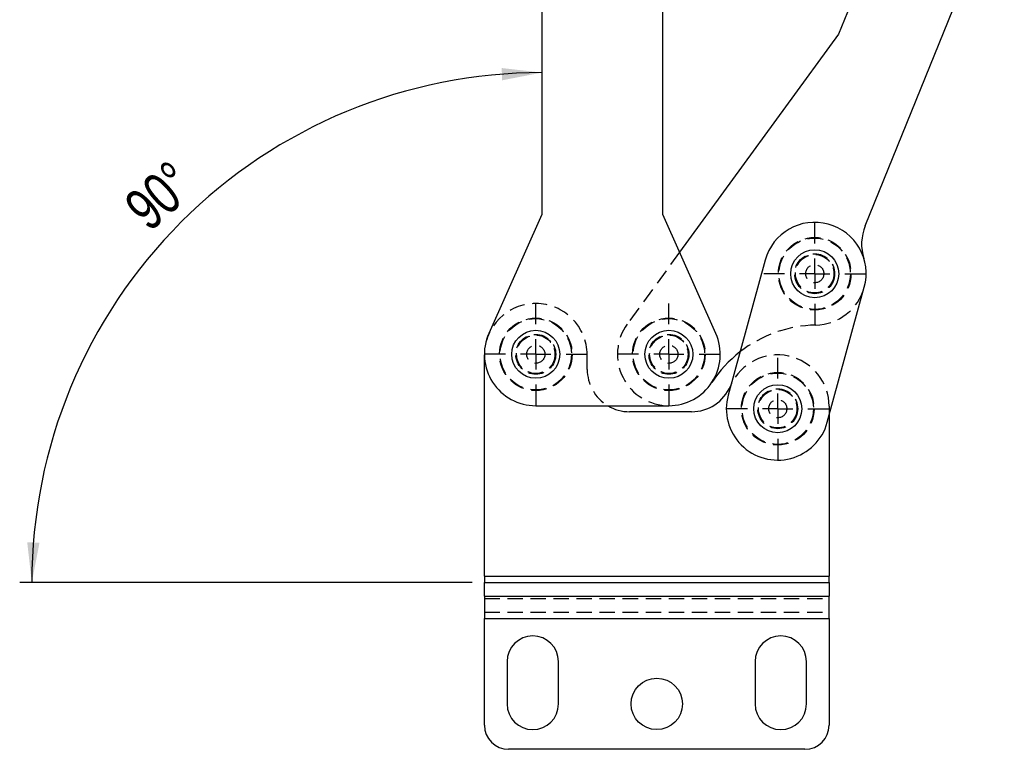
# Model space of a CAD drawing. Extents: x 74 to 804, y 24 to 525.
# Tile 1 of 22: x 228 to 391, y 24 to 145. Entities that reach past the tile are written whole.
import ezdxf

# ---------------------------------------------------------------- set-up
doc = ezdxf.new("R2010")
doc.units = 0
doc.header["$LTSCALE"] = 2
doc.linetypes.add('HIDDEN', pattern=[1.905, 1.27, -0.635])
doc.layers.get('0').update_dxf_attribs({"linetype": 'CONTINUOUS'})
doc.styles.add('SLDTEXTSTYLE0', font='TXT', dxfattribs={"width": 0.75})
doc.dimstyles.new('SLDDIMSTYLE4', dxfattribs={"dimtxt": 7, "dimasz": 6.604, "dimexe": 0, "dimexo": 0.0625, "dimgap": 1.75, "dimtad": 1, "dimdec": 4, "dimlfac": 2, "dimzin": 12, "dimtxsty": 'SLDTEXTSTYLE0', "dimsah": 1, "dimcen": 0.09, "dimazin": 3, "dimtfac": 1, "dimtofl": 0, "dimtmove": 0, "dimatfit": 3, "dimtolj": 1, "dimtzin": 12})

# ---------------------------------------------------------------- blocks, each defined once
blk = doc.blocks.new('_D_7')
at = {"color": 218, "linetype": 'CONTINUOUS'}
blk.add_line((303.16, 51.57), (228.34, 51.57), dxfattribs=at)
blk.add_arc((314.66, 51.57), 84.32, 89.9999, 180, dxfattribs=at)
for points in [[(314.66, 135.89), (308.02, 136.65), (308.1, 134.62)], [(230.34, 51.57), (231.61, 58.13), (229.58, 58.21)]]:
    blk.add_solid(points, dxfattribs=at)
at = {"color": 218, "linetype": 'CONTINUOUS', "insert": (245.13, 114.63, 0.1), "char_height": 7, "attachment_point": 1, "rotation": 41.7517, "style": 'SLDTEXTSTYLE0'}
blk.add_mtext('90°', dxfattribs=at)
blk = doc.blocks.new('SW_CENTERMARKSYMBOL_8')
at = {"color": 0, "linetype": 'CONTINUOUS'}
for p, q in [((0, 5), (0, 8.4)), ((0, 0), (0, 2.5)), ((-5, 0), (-8.4, 0)), ((0, 0), (-2.5, 0)), ((0, 0), (0, -2.5)), ((0, 0), (2.5, 0)), ((5, 0), (8.4, 0)), ((0, -5), (0, -8.4))]:
    blk.add_line(p, q, dxfattribs=at)
blk = doc.blocks.new('SW_CENTERMARKSYMBOL_9')
at = {"color": 0, "linetype": 'CONTINUOUS'}
for p, q in [((0, 5), (0, 8.4)), ((0, 0), (0, 2.5)), ((-5, 0), (-8.4, 0)), ((0, 0), (-2.5, 0)), ((0, 0), (0, -2.5)), ((0, 0), (2.5, 0)), ((5, 0), (8.4, 0)), ((0, -5), (0, -8.4))]:
    blk.add_line(p, q, dxfattribs=at)
blk = doc.blocks.new('SW_CENTERMARKSYMBOL_10')
at = {"color": 0, "linetype": 'CONTINUOUS'}
for p, q in [((0, 5), (0, 8.4)), ((0, 0), (0, 2.5)), ((-5, 0), (-8.4, 0)), ((0, 0), (-2.5, 0)), ((0, 0), (0, -2.5)), ((0, 0), (2.5, 0)), ((5, 0), (8.4, 0)), ((0, -5), (0, -8.4))]:
    blk.add_line(p, q, dxfattribs=at)
blk = doc.blocks.new('SW_CENTERMARKSYMBOL_11')
at = {"color": 0, "linetype": 'CONTINUOUS'}
for p, q in [((0, 5), (0, 8.4)), ((0, 0), (0, 2.5)), ((-5, 0), (-8.4, 0)), ((0, 0), (-2.5, 0)), ((0, 0), (0, -2.5)), ((0, 0), (2.5, 0)), ((5, 0), (8.4, 0)), ((0, -5), (0, -8.4))]:
    blk.add_line(p, q, dxfattribs=at)

msp = doc.modelspace()

# ---------------------------------------------------------------- linework, layer by layer
at = {"color": 7, "linetype": 'CONTINUOUS'}
for p, q in [((376.28676, 173.293278), (363.701377, 142.245784)), ((314.658134, 170.801871), (314.657996, 112.44595)), ((334.657997, 112.445898), (334.658135, 170.801818)), ((368.111253, 110.53396), (391.114823, 167.282581)), ((363.701377, 142.245784), (337.442864, 106.190953)), ((314.657996, 112.44595), (305.89281, 92.759155)), ((343.423091, 92.759065), (334.657997, 112.445898)), ((351.570506, 104.874521), (345.459439, 82.545675)), ((361.856434, 78.058068), (367.967494, 100.386914)), ((305.157937, 52.631303), (305.157937, 89.201871)), ((345.913861, 84.206048), (345.843855, 84.047034)), ((313.657917, 80.801871), (335.657926, 80.801818)), ((339.408725, 79.801872), (329.157937, 79.801872)), ((362.157937, 79.159714), (362.157937, 52.631303)), ((305.157937, 52.631303), (305.157937, 51.570643)), ((305.157937, 52.631303), (362.157937, 52.631303)), ((362.157937, 51.570643), (362.157937, 52.631303)), ((305.157937, 51.570643), (362.157937, 51.570643)), ((305.157937, 49.297672), (305.157937, 51.570643)), ((362.157937, 51.570643), (362.157937, 49.297672)), ((305.157937, 49.297672), (362.157937, 49.297672)), ((305.157937, 49.297672), (305.157937, 45.585362)), ((362.157937, 45.585362), (362.157937, 49.297672)), ((305.157937, 45.585362), (362.157937, 45.585362)), ((305.157937, 27.970396), (305.157937, 45.585362)), ((362.157937, 45.585362), (362.157937, 27.970396)), ((308.907937, 38.470396), (308.907937, 31.470396)), ((317.407937, 31.470396), (317.407937, 38.470396)), ((349.907938, 38.470396), (349.907938, 31.470396)), ((358.407937, 31.470396), (358.407937, 38.470396)), ((358.157936, 23.970395), (309.157937, 23.970395))]:
    msp.add_line(p, q, dxfattribs=at)
at = {"color": 7, "linetype": 'HIDDEN'}
for p, q in [((337.442864, 106.190953), (328.787029, 94.305865)), ((322.157938, 86.801872), (322.157938, 89.201871)), ((362.157937, 80.701873), (362.157937, 79.159714)), ((305.157937, 52.631303), (362.157937, 52.631303)), ((305.157937, 51.570643), (362.157937, 51.570643)), ((305.157937, 49.297672), (362.157937, 49.297672)), ((305.157937, 48.918992), (362.157937, 48.918992)), ((305.157937, 46.646022), (362.157937, 46.646022)), ((305.157937, 45.585362), (362.157937, 45.585362))]:
    msp.add_line(p, q, dxfattribs=at)
for centre, radius in [((359.769, 102.630718), 6), ((359.769, 102.630718), 5.9), ((359.769, 102.630718), 3.3), ((359.769, 102.630718), 3.2), ((359.769, 102.630718), 3.175), ((359.769, 102.630718), 1.5), ((313.657937, 89.301872), 6), ((313.657937, 89.301872), 5.9), ((335.657946, 89.30182), 6), ((335.657946, 89.30182), 5.9), ((313.657937, 89.301872), 3.3), ((313.657937, 89.301872), 3.2), ((313.657937, 89.301872), 3.175), ((335.657946, 89.30182), 3.3), ((335.657946, 89.30182), 3.2), ((335.657946, 89.30182), 3.175), ((313.657937, 89.301872), 1.5), ((335.657946, 89.30182), 1.5), ((353.657937, 80.301872), 6), ((353.657937, 80.301872), 5.9), ((353.657937, 80.301872), 3.3), ((353.657937, 80.301872), 3.2), ((353.657937, 80.301872), 3.175), ((353.657937, 80.301872), 1.5)]:
    msp.add_circle(centre, radius, dxfattribs=at)
at = {"color": 7, "linetype": 'CONTINUOUS'}
for centre, radius in [((359.769, 102.630718), 3.96875), ((313.657937, 89.301872), 3.96875), ((335.657946, 89.30182), 3.96875), ((353.657937, 80.301872), 3.96875), ((333.657937, 31.470396), 4.25)]:
    msp.add_circle(centre, radius, dxfattribs=at)
for centre, radius, start, end in [((359.769, 102.630718), 8.5, 344.69383582, 164.69383582), ((375.525289, 107.528613), 8, 157.93437781, 197.26802919), ((313.657937, 89.301872), 8.5, 155.99985306, 269.99986476), ((335.657946, 89.30182), 8.5, 269.99986476, 23.99987646), ((360.341375, 73.123269), 21.013, 127.96484119, 146.75749265), ((339.408727, 86.801872), 7, 270, 336.82452861), ((353.657937, 80.301872), 8.5, 164.69383582, 344.69383582), ((329.157937, 86.801872), 7, 238.997727, 270), ((313.157937, 38.470396), 4.25, 0, 180), ((354.157937, 38.470396), 4.25, 0, 180), ((313.157937, 31.470396), 4.25, 180, 0), ((354.157937, 31.470396), 4.25, 180, 0), ((309.157937, 27.970396), 4, 180, 270), ((358.157937, 27.970396), 4, 270, 0)]:
    msp.add_arc(centre, radius, start, end, dxfattribs=at)
at = {"color": 7, "linetype": 'HIDDEN'}
for centre, radius, start, end in [((359.769, 102.630718), 8.5, 271.11126297, 344.69383582), ((313.657937, 89.201872), 8.5, 0, 180), ((335.657946, 89.30182), 8.5, 143.93437781, 269.99986476), ((360.341375, 73.123269), 21.013, 91.11126297, 127.96484119), ((353.657937, 80.701872), 8.5, 0, 155.65335205), ((329.157937, 86.801872), 7, 180, 238.997727)]:
    msp.add_arc(centre, radius, start, end, dxfattribs=at)

# ---------------------------------------------------------------- block references
at = {"color": 179, "linetype": 'CONTINUOUS'}
for name, p in [('SW_CENTERMARKSYMBOL_10', (359.769, 102.630718)), ('SW_CENTERMARKSYMBOL_8', (313.657937, 89.301872)), ('SW_CENTERMARKSYMBOL_9', (335.657946, 89.30182)), ('SW_CENTERMARKSYMBOL_11', (353.657937, 80.301872))]:
    msp.add_blockref(name, p, dxfattribs=at)

# ---------------------------------------------------------------- dimensions: what is measured, and where the dimension line sits
at = {"color": 218, "linetype": 'CONTINUOUS'}
dim = msp.add_angular_dim_2l(base=(255.03398, 111.194656), line1=((305.157937, 51.570643), (362.157937, 51.570643)), line2=((314.657996, 112.445948), (314.658189, 194.301869)), dimstyle='SLDDIMSTYLE4', dxfattribs=at)
dim.commit()
dim.dimension.update_dxf_attribs({"geometry": '_D_7', "text_midpoint": (258.50814, 114.477232), "dimtype": 162})

doc.saveas('drawing.dxf')
